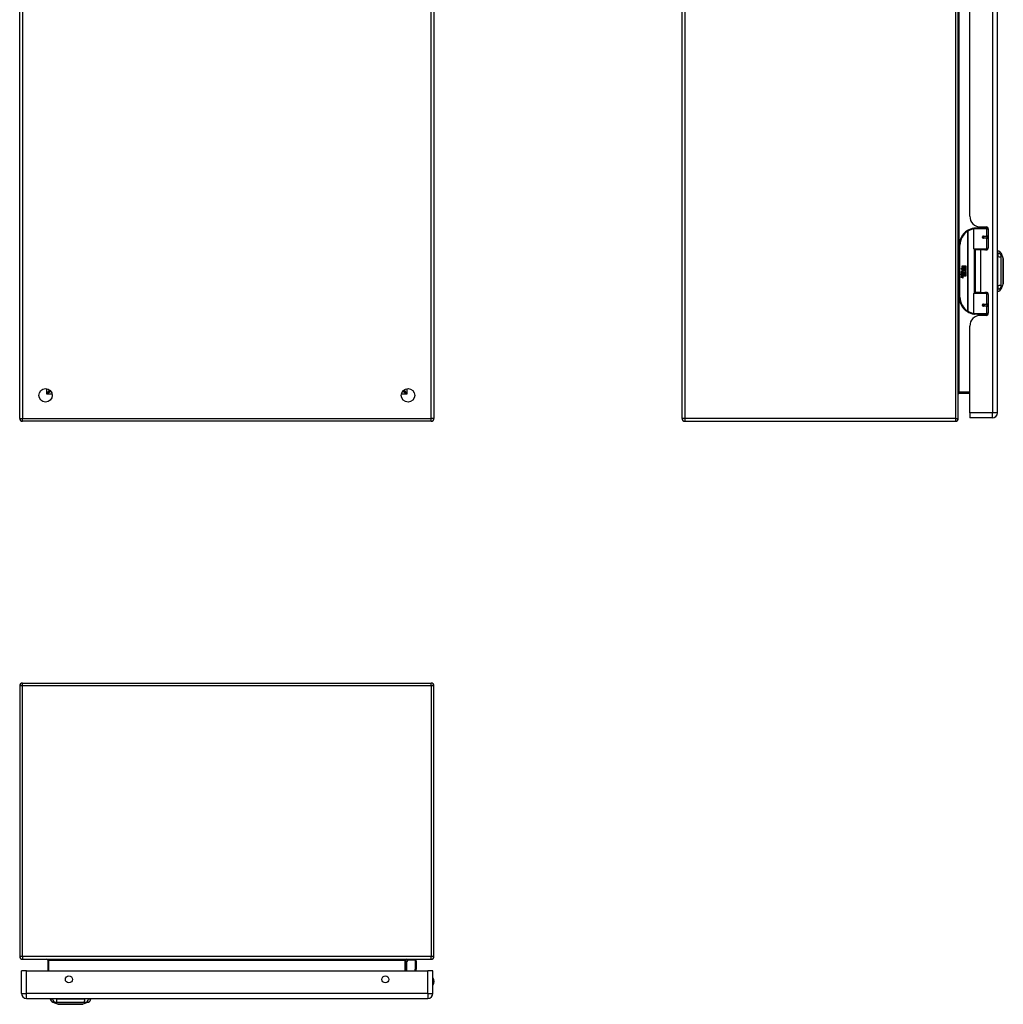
# Model space of a CAD drawing. Header units: inches. Extents: x 10.8 to 91.8, y 6.1 to 63.2.
# Tile 1 of 5: x 10.8 to 39.3, y 6.1 to 34.6. Entities that reach past the tile are written whole.
import ezdxf

# ---------------------------------------------------------------- set-up
doc = ezdxf.new("R2010")
doc.units = ezdxf.units.IN
doc.header["$MEASUREMENT"] = 0
doc.layers.add('Visible Edges(ANSI)', color=7, linetype='Continuous', lineweight=25)
doc.layers.add('Visible Tangent Edges(ANSI)', color=7, linetype='Continuous', lineweight=25)

msp = doc.modelspace()

# ---------------------------------------------------------------- linework, layer by layer
at = {"layer": 'Visible Edges(ANSI)'}
for p, q in [((10.838, 23.089), (10.838, 46.921)), ((22.838, 46.921), (22.838, 23.089)), ((30.027, 23.089), (30.027, 46.921)), ((38.027, 23.089), (38.027, 46.921)), ((39.161, 23.249), (39.161, 46.76)), ((38.361, 28.946), (38.361, 41.063)), ((38.482, 27.999), (38.482, 28.583)), ((38.501, 28.603), (38.831, 28.603)), ((38.606, 28.641), (38.606, 28.603)), ((38.673, 28.634), (38.839, 28.634)), ((38.732, 28.634), (38.732, 28.603)), ((38.89, 28.603), (38.831, 28.603)), ((38.89, 28.603), (38.891, 28.603)), ((38.898, 28.575), (38.898, 28.028)), ((38.749, 28.358), (38.749, 28.356)), ((38.754, 28.357), (38.749, 28.357)), ((38.841, 28.359), (38.754, 28.359)), ((38.754, 28.316), (38.841, 28.316)), ((38.756, 28.357), (38.756, 28.359)), ((38.757, 28.318), (38.757, 28.316)), ((38.841, 28.359), (38.898, 28.359)), ((38.898, 28.316), (38.841, 28.316)), ((38.057, 28.103), (38.057, 26.603)), ((38.835, 27.983), (38.498, 27.983)), ((38.669, 27.969), (38.516, 27.969)), ((38.516, 27.969), (38.516, 26.738)), ((38.574, 27.983), (38.574, 27.969)), ((38.839, 27.969), (38.669, 27.969)), ((38.765, 27.983), (38.765, 27.969)), ((38.835, 27.983), (38.878, 27.983)), ((39.177, 27.876), (39.177, 27.944)), ((39.177, 27.876), (39.177, 27.765)), ((39.177, 26.941), (39.177, 27.765)), ((39.269, 27.87), (39.332, 27.71)), ((38.097, 27.431), (38.145, 27.406)), ((38.143, 27.387), (38.097, 27.431)), ((38.129, 27.385), (38.143, 27.387)), ((38.173, 27.354), (38.129, 27.385)), ((38.145, 27.503), (38.177, 27.503)), ((38.145, 27.406), (38.145, 27.503)), ((38.148, 27.404), (38.177, 27.389)), ((38.177, 27.404), (38.148, 27.404)), ((38.177, 27.389), (38.167, 27.387)), ((38.167, 27.387), (38.195, 27.367)), ((38.177, 27.503), (38.177, 27.404)), ((38.181, 27.503), (38.213, 27.503)), ((38.181, 27.404), (38.181, 27.503)), ((38.213, 27.404), (38.181, 27.404)), ((38.195, 27.367), (38.249, 27.404)), ((38.213, 27.503), (38.213, 27.404)), ((38.218, 27.404), (38.218, 27.503)), ((38.218, 27.503), (38.25, 27.503)), ((38.249, 27.404), (38.218, 27.404)), ((38.25, 27.503), (38.25, 27.369)), ((38.111, 27.308), (38.139, 27.283)), ((38.111, 27.292), (38.111, 27.308)), ((38.131, 27.278), (38.111, 27.292)), ((38.111, 27.268), (38.131, 27.276)), ((38.111, 27.252), (38.111, 27.268)), ((38.139, 27.265), (38.111, 27.252)), ((38.111, 27.245), (38.166, 27.235)), ((38.111, 27.232), (38.111, 27.245)), ((38.134, 27.228), (38.111, 27.232)), ((38.111, 27.211), (38.146, 27.205)), ((38.111, 27.198), (38.111, 27.211)), ((38.134, 27.194), (38.111, 27.198)), ((38.111, 27.178), (38.146, 27.171)), ((38.111, 27.164), (38.111, 27.178)), ((38.146, 27.158), (38.111, 27.164)), ((38.123, 27.313), (38.114, 27.313)), ((38.131, 27.276), (38.131, 27.278)), ((38.135, 27.307), (38.135, 27.343)), ((38.139, 27.283), (38.166, 27.297)), ((38.166, 27.241), (38.139, 27.265)), ((38.144, 27.342), (38.144, 27.318)), ((38.166, 27.281), (38.148, 27.273)), ((38.148, 27.273), (38.148, 27.271)), ((38.148, 27.271), (38.166, 27.258)), ((38.151, 27.271), (38.169, 27.278)), ((38.25, 27.271), (38.151, 27.271)), ((38.156, 27.225), (38.156, 27.222)), ((38.166, 27.224), (38.156, 27.225)), ((38.159, 27.267), (38.25, 27.267)), ((38.169, 27.259), (38.159, 27.267)), ((38.162, 27.347), (38.173, 27.354)), ((38.163, 27.221), (38.169, 27.22)), ((38.166, 27.297), (38.166, 27.281)), ((38.166, 27.258), (38.166, 27.241)), ((38.166, 27.235), (38.166, 27.224)), ((38.169, 27.301), (38.248, 27.301)), ((38.169, 27.278), (38.169, 27.301)), ((38.169, 27.237), (38.169, 27.259)), ((38.25, 27.237), (38.169, 27.237)), ((38.169, 27.233), (38.25, 27.233)), ((38.169, 27.22), (38.169, 27.233)), ((38.199, 27.337), (38.17, 27.317)), ((38.25, 27.203), (38.17, 27.203)), ((38.248, 27.301), (38.199, 27.337)), ((38.25, 27.369), (38.224, 27.352)), ((38.224, 27.352), (38.25, 27.338)), ((38.25, 27.338), (38.25, 27.271)), ((38.25, 27.267), (38.25, 27.237)), ((38.25, 27.233), (38.25, 27.203)), ((39.177, 26.941), (39.177, 26.831)), ((39.177, 26.763), (39.177, 26.831)), ((39.332, 26.996), (39.269, 26.836)), ((38.482, 26.123), (38.482, 26.707)), ((38.498, 26.723), (38.835, 26.723)), ((38.669, 26.738), (38.516, 26.738)), ((38.574, 26.723), (38.574, 26.738)), ((38.669, 26.738), (38.839, 26.738)), ((38.765, 26.723), (38.765, 26.738)), ((38.878, 26.723), (38.835, 26.723)), ((38.898, 26.679), (38.898, 26.131)), ((38.749, 26.348), (38.749, 26.35)), ((38.749, 26.349), (38.754, 26.349)), ((38.841, 26.39), (38.754, 26.39)), ((38.754, 26.347), (38.841, 26.347)), ((38.756, 26.349), (38.756, 26.347)), ((38.757, 26.388), (38.757, 26.39)), ((38.841, 26.39), (38.898, 26.39)), ((38.898, 26.347), (38.841, 26.347)), ((38.831, 26.103), (38.501, 26.103)), ((38.606, 26.065), (38.606, 26.103)), ((38.839, 26.072), (38.673, 26.072)), ((38.732, 26.072), (38.732, 26.103)), ((38.831, 26.103), (38.89, 26.103)), ((38.891, 26.103), (38.89, 26.103)), ((38.361, 23.249), (38.361, 25.76)), ((11.704, 23.911), (11.704, 23.902)), ((11.735, 23.871), (11.745, 23.871)), ((21.932, 23.871), (21.941, 23.871)), ((21.972, 23.911), (21.972, 23.902)), ((38.058, 23.818), (38.361, 23.818)), ((38.361, 23.249), (38.361, 23.103)), ((39.015, 23.103), (38.361, 23.103)), ((22.754, 23.005), (10.922, 23.005)), ((30.111, 23.005), (37.943, 23.005)), ((10.922, 15.421), (22.754, 15.421)), ((10.838, 15.337), (10.838, 7.505)), ((22.838, 7.505), (22.838, 15.337)), ((10.922, 7.421), (22.754, 7.421)), ((11.651, 7.39), (11.651, 7.087)), ((22.025, 7.087), (22.025, 7.39)), ((22.031, 7.346), (22.071, 7.386)), ((22.301, 7.391), (22.084, 7.391)), ((22.32, 7.144), (22.309, 7.087)), ((22.32, 7.372), (22.32, 7.148)), ((10.889, 6.433), (10.889, 7.087)), ((11.035, 7.087), (10.889, 7.087)), ((11.035, 7.087), (22.661, 7.087)), ((22.807, 7.087), (22.661, 7.087)), ((22.807, 6.433), (22.807, 7.087)), ((11.035, 6.287), (22.661, 6.287)), ((11.722, 6.271), (11.79, 6.271)), ((11.901, 6.271), (11.79, 6.271)), ((11.956, 6.117), (11.796, 6.179)), ((11.901, 6.271), (12.724, 6.271)), ((12.829, 6.179), (12.67, 6.117)), ((12.835, 6.271), (12.724, 6.271)), ((12.835, 6.271), (12.903, 6.271))]:
    msp.add_line(p, q, dxfattribs=at)
at = {"layer": 'Visible Edges(ANSI)', "flags": 128}
for points in [[(38.489, 28.598), (38.489, 28.598), (38.488, 28.598), (38.488, 28.598), (38.488, 28.598), (38.488, 28.598), (38.487, 28.598), (38.487, 28.598), (38.487, 28.598), (38.487, 28.598), (38.486, 28.598), (38.486, 28.598), (38.486, 28.598), (38.486, 28.598), (38.485, 28.598), (38.485, 28.598), (38.485, 28.598), (38.485, 28.598), (38.484, 28.598), (38.484, 28.598), (38.484, 28.598), (38.484, 28.598), (38.483, 28.598), (38.483, 28.598), (38.483, 28.598)], [(38.754, 28.316), (38.751, 28.316), (38.749, 28.316), (38.746, 28.317), (38.744, 28.318), (38.741, 28.32), (38.739, 28.322), (38.737, 28.324), (38.735, 28.326), (38.734, 28.329), (38.733, 28.331), (38.733, 28.334), (38.732, 28.337), (38.733, 28.34), (38.733, 28.343), (38.734, 28.346), (38.735, 28.349), (38.737, 28.351), (38.739, 28.353), (38.741, 28.355), (38.744, 28.356), (38.746, 28.358), (38.749, 28.358), (38.751, 28.359), (38.754, 28.359)], [(38.801, 27.969), (38.804, 27.97), (38.807, 27.971), (38.81, 27.972), (38.813, 27.973), (38.816, 27.974), (38.819, 27.975), (38.822, 27.976), (38.825, 27.977), (38.828, 27.977), (38.832, 27.978), (38.835, 27.979), (38.838, 27.979), (38.841, 27.98), (38.844, 27.981), (38.847, 27.981), (38.85, 27.981), (38.853, 27.982), (38.856, 27.982), (38.859, 27.982), (38.863, 27.983), (38.866, 27.983), (38.869, 27.983), (38.872, 27.983), (38.875, 27.983)], [(39.332, 26.998), (39.332, 26.998), (39.332, 27), (39.332, 27.002), (39.332, 27.005), (39.332, 27.009), (39.332, 27.013), (39.332, 27.019), (39.332, 27.025), (39.332, 27.032), (39.332, 27.04), (39.332, 27.048), (39.332, 27.058), (39.332, 27.068), (39.332, 27.078), (39.332, 27.09), (39.332, 27.102), (39.332, 27.114), (39.332, 27.128), (39.332, 27.141), (39.332, 27.155), (39.332, 27.17), (39.332, 27.185), (39.332, 27.201), (39.332, 27.217), (39.332, 27.233), (39.332, 27.25), (39.332, 27.267), (39.332, 27.284), (39.332, 27.301), (39.332, 27.318), (39.332, 27.335), (39.332, 27.353), (39.332, 27.37), (39.332, 27.388), (39.332, 27.405), (39.332, 27.422), (39.332, 27.439), (39.332, 27.456), (39.332, 27.473), (39.332, 27.489), (39.332, 27.505), (39.332, 27.521), (39.332, 27.536), (39.332, 27.551), (39.332, 27.565), (39.332, 27.579), (39.332, 27.592), (39.332, 27.604), (39.332, 27.616), (39.332, 27.628), (39.332, 27.638), (39.332, 27.648), (39.332, 27.658), (39.332, 27.666), (39.332, 27.674), (39.332, 27.681), (39.332, 27.687), (39.332, 27.693), (39.332, 27.698), (39.332, 27.701), (39.332, 27.704), (39.332, 27.706), (39.332, 27.708), (39.332, 27.708)], [(38.875, 26.723), (38.872, 26.723), (38.869, 26.723), (38.866, 26.723), (38.863, 26.724), (38.859, 26.724), (38.856, 26.724), (38.853, 26.724), (38.85, 26.725), (38.847, 26.725), (38.844, 26.726), (38.841, 26.726), (38.838, 26.727), (38.835, 26.727), (38.832, 26.728), (38.828, 26.729), (38.825, 26.73), (38.822, 26.73), (38.819, 26.731), (38.816, 26.732), (38.813, 26.733), (38.81, 26.734), (38.807, 26.735), (38.804, 26.736), (38.801, 26.738)], [(38.754, 26.347), (38.751, 26.347), (38.749, 26.348), (38.746, 26.349), (38.744, 26.35), (38.741, 26.351), (38.739, 26.353), (38.737, 26.355), (38.735, 26.358), (38.734, 26.36), (38.733, 26.363), (38.733, 26.366), (38.732, 26.369), (38.733, 26.372), (38.733, 26.375), (38.734, 26.377), (38.735, 26.38), (38.737, 26.382), (38.739, 26.385), (38.741, 26.386), (38.744, 26.388), (38.746, 26.389), (38.749, 26.39), (38.751, 26.39), (38.754, 26.39)], [(38.483, 26.109), (38.483, 26.109), (38.483, 26.109), (38.484, 26.108), (38.484, 26.108), (38.484, 26.108), (38.484, 26.108), (38.485, 26.108), (38.485, 26.108), (38.485, 26.108), (38.485, 26.108), (38.486, 26.108), (38.486, 26.108), (38.486, 26.108), (38.486, 26.108), (38.487, 26.108), (38.487, 26.108), (38.487, 26.108), (38.487, 26.108), (38.488, 26.108), (38.488, 26.108), (38.488, 26.108), (38.488, 26.108), (38.489, 26.108), (38.489, 26.108)], [(11.958, 6.116), (11.958, 6.116), (11.959, 6.116), (11.961, 6.116), (11.964, 6.116), (11.968, 6.116), (11.973, 6.116), (11.978, 6.116), (11.985, 6.116), (11.992, 6.116), (11.999, 6.116), (12.008, 6.116), (12.017, 6.116), (12.027, 6.116), (12.038, 6.116), (12.05, 6.116), (12.062, 6.116), (12.074, 6.116), (12.087, 6.116), (12.101, 6.116), (12.115, 6.116), (12.13, 6.116), (12.145, 6.116), (12.161, 6.116), (12.177, 6.116), (12.193, 6.116), (12.21, 6.116), (12.227, 6.116), (12.244, 6.116), (12.261, 6.116), (12.278, 6.116), (12.295, 6.116), (12.313, 6.116), (12.33, 6.116), (12.348, 6.116), (12.365, 6.116), (12.382, 6.116), (12.399, 6.116), (12.416, 6.116), (12.433, 6.116), (12.449, 6.116), (12.465, 6.116), (12.481, 6.116), (12.496, 6.116), (12.51, 6.116), (12.525, 6.116), (12.538, 6.116), (12.552, 6.116), (12.564, 6.116), (12.576, 6.116), (12.587, 6.116), (12.598, 6.116), (12.608, 6.116), (12.617, 6.116), (12.626, 6.116), (12.634, 6.116), (12.641, 6.116), (12.647, 6.116), (12.653, 6.116), (12.657, 6.116), (12.661, 6.116), (12.664, 6.116), (12.666, 6.116), (12.667, 6.116), (12.668, 6.116)]]:
    msp.add_lwpolyline(points, dxfattribs=at)
at = {"layer": 'Visible Edges(ANSI)'}
for centre, radius in [((38.754, 28.337), 0.0197), ((38.754, 26.369), 0.0197), ((11.588, 23.755), 0.195), ((22.088, 23.755), 0.195), ((12.264, 6.837), 0.102), ((21.432, 6.837), 0.102)]:
    msp.add_circle(centre, radius, dxfattribs=at)
for centre, radius, start, end in [((38.673, 28.946), 0.312, 180, 270), ((38.557, 28.103), 0.5, 122.2377, 180), ((38.557, 28.103), 0.5, 98.5081, 122.2377), ((38.501, 28.583), 0.0197, 90, 180), ((38.839, 28.575), 0.0591, 0, 90), ((38.754, 28.337), 0.0217, 279.147, 90), ((38.498, 27.999), 0.0157, 180, 270), ((38.839, 28.028), 0.0591, 270, 0), ((39.185, 27.885), 0.0394, 101.537, 126.8699), ((39.159, 27.827), 0.118, 21.2505, 81.3991), ((39.327, 27.708), 0.00492, 0.2088, 21.2505), ((38.172, 27.331), 0.0607, 171.5605, 197.3343), ((38.132, 27.337), 0.0197, 86.5646, 171.5605), ((38.151, 27.325), 0.0307, 154.6784, 202.5609), ((38.132, 27.334), 0.0096, 73.5261, 154.6784), ((38.13, 27.317), 0.0398, 44.1684, 86.5646), ((38.126, 27.182), 0.0465, 57.5992, 80), ((38.127, 27.148), 0.0465, 58.5584, 80.8257), ((38.147, 27.332), 0.0282, 246.1555, 293.8445), ((38.142, 27.325), 0.0168, 19.3797, 82.9975), ((38.149, 27.326), 0.00955, 241.4547, 321.1652), ((38.148, 27.217), 0.0123, 260, 293.5571), ((38.148, 27.184), 0.0123, 259.9922, 293.5487), ((38.151, 27.186), 0.0288, 259, 288.4748), ((38.144, 27.211), 0.0126, 6.03, 57.5992), ((38.144, 27.177), 0.0126, 6.1027, 57.6083), ((38.151, 27.211), 0.006, 293.5571, 6.03), ((38.151, 27.178), 0.006, 293.5487, 6.1027), ((38.152, 27.22), 0.0288, 273.6169, 286.9928), ((38.143, 27.169), 0.0246, 359.6788, 63.9508), ((38.148, 27.327), 0.0109, 321.1652, 19.3797), ((38.143, 27.202), 0.024, 359.4776, 57.4114), ((38.152, 27.32), 0.0152, 293.8445, 355.0802), ((38.137, 27.324), 0.0299, 350.4085, 44.1684), ((38.157, 27.202), 0.0101, 286.9928, 359.4776), ((38.157, 27.169), 0.0105, 288.4748, 359.6788), ((38.137, 27.324), 0.033, 347.079, 43.1785), ((38.146, 27.204), 0.024, 358.7952, 46.5849), ((39.159, 26.879), 0.118, 278.6009, 338.7495), ((39.327, 26.998), 0.00492, 338.7495, 359.7912), ((38.557, 26.603), 0.5, 180, 237.7623), ((38.498, 26.707), 0.0157, 90, 180), ((38.839, 26.679), 0.0591, 0, 90), ((39.185, 26.822), 0.0394, 233.1301, 258.463), ((38.754, 26.369), 0.0217, 270, 80.853), ((38.557, 26.603), 0.5, 237.7623, 261.4919), ((38.673, 25.76), 0.312, 90, 180), ((38.501, 26.123), 0.0197, 180, 270), ((38.839, 26.131), 0.0591, 270, 0), ((11.735, 23.902), 0.031, 180, 270), ((21.941, 23.902), 0.031, 270, 0), ((38.058, 23.787), 0.031, 90, 180), ((39.015, 23.249), 0.146, 270, 0), ((10.922, 23.089), 0.084, 180, 270), ((22.754, 23.089), 0.084, 270, 0), ((30.111, 23.089), 0.084, 180, 270), ((37.943, 23.089), 0.084, 270, 0), ((10.922, 15.337), 0.084, 90, 180), ((22.754, 15.337), 0.084, 0, 90), ((10.922, 7.505), 0.084, 180, 270), ((11.62, 7.39), 0.031, 0, 90), ((22.056, 7.39), 0.031, 90, 180), ((22.754, 7.505), 0.084, 270, 0), ((22.045, 7.332), 0.0197, 135, 180), ((22.084, 7.372), 0.0197, 90, 135), ((22.301, 7.372), 0.0197, 0, 90), ((22.301, 7.148), 0.0197, 349.0591, 0), ((22.654, 6.779), 0.187, 324.6864, 35.3136), ((11.035, 6.433), 0.146, 180, 270), ((11.781, 6.263), 0.0394, 143.1301, 168.463), ((12.844, 6.263), 0.0394, 11.537, 36.8699), ((22.661, 6.433), 0.146, 270, 0), ((11.839, 6.289), 0.118, 188.6009, 248.7495), ((11.958, 6.121), 0.00492, 248.7495, 269.7912), ((12.668, 6.121), 0.00492, 270.2088, 291.2505), ((12.786, 6.289), 0.118, 291.2505, 351.3991)]:
    msp.add_arc(centre, radius, start, end, dxfattribs=at)
at = {"layer": 'Visible Tangent Edges(ANSI)'}
for p, q in [((10.922, 46.921), (10.922, 23.089)), ((22.754, 23.089), (22.754, 46.921)), ((30.111, 46.921), (30.111, 23.089)), ((37.943, 46.921), (37.943, 23.089)), ((39.015, 46.76), (39.015, 23.249)), ((38.058, 28.135), (38.058, 41.874)), ((38.29, 28.526), (38.301, 28.509)), ((38.85, 28.583), (38.482, 28.583)), ((38.85, 28.583), (38.898, 28.583)), ((38.85, 28.583), (38.85, 28.369)), ((38.874, 28.623), (38.874, 28.603)), ((38.301, 28.509), (38.301, 26.197)), ((38.301, 28.509), (38.304, 28.509)), ((38.304, 26.197), (38.304, 28.509)), ((38.759, 28.369), (38.85, 28.369)), ((38.85, 28.306), (38.759, 28.306)), ((38.898, 28.369), (38.85, 28.369)), ((38.85, 28.306), (38.85, 27.999)), ((38.85, 28.306), (38.898, 28.306)), ((38.057, 28.103), (38.076, 28.103)), ((38.076, 26.603), (38.076, 28.103)), ((38.482, 27.999), (38.85, 27.999)), ((38.489, 27.985), (38.489, 26.721)), ((38.669, 27.969), (38.669, 26.738)), ((38.891, 27.999), (38.85, 27.999)), ((38.874, 27.983), (38.874, 27.98)), ((38.076, 26.603), (38.057, 26.603)), ((38.058, 23.849), (38.058, 26.571)), ((38.85, 26.707), (38.482, 26.707)), ((38.85, 26.707), (38.891, 26.707)), ((38.85, 26.707), (38.85, 26.4)), ((38.874, 26.726), (38.874, 26.723)), ((38.759, 26.4), (38.85, 26.4)), ((38.85, 26.337), (38.759, 26.337)), ((38.898, 26.4), (38.85, 26.4)), ((38.85, 26.337), (38.85, 26.123)), ((38.85, 26.337), (38.898, 26.337)), ((38.301, 26.197), (38.29, 26.18)), ((38.304, 26.197), (38.301, 26.197)), ((38.482, 26.123), (38.85, 26.123)), ((38.898, 26.123), (38.85, 26.123)), ((38.874, 26.103), (38.874, 26.083)), ((11.62, 23.787), (11.62, 23.947)), ((11.62, 23.787), (11.704, 23.902)), ((11.735, 23.871), (11.62, 23.787)), ((11.781, 23.787), (11.62, 23.787)), ((22.056, 23.787), (21.896, 23.787)), ((22.056, 23.787), (21.941, 23.871)), ((21.972, 23.902), (22.056, 23.787)), ((22.056, 23.947), (22.056, 23.787)), ((38.361, 23.849), (38.058, 23.849)), ((38.058, 23.818), (38.058, 23.849)), ((39.015, 23.249), (38.361, 23.249)), ((39.161, 23.249), (39.015, 23.249)), ((39.015, 23.103), (39.015, 23.249)), ((10.838, 23.089), (10.922, 23.089)), ((10.922, 23.005), (10.922, 23.089)), ((10.922, 23.089), (22.754, 23.089)), ((22.838, 23.089), (22.754, 23.089)), ((22.754, 23.005), (22.754, 23.089)), ((30.111, 23.089), (30.027, 23.089)), ((37.943, 23.089), (30.111, 23.089)), ((30.111, 23.089), (30.111, 23.005)), ((37.943, 23.089), (37.943, 23.005)), ((37.943, 23.089), (38.027, 23.089)), ((10.922, 15.337), (10.922, 15.421)), ((22.754, 15.337), (22.754, 15.421)), ((10.922, 15.337), (10.838, 15.337)), ((10.922, 7.505), (10.922, 15.337)), ((22.754, 15.337), (10.922, 15.337)), ((22.838, 15.337), (22.754, 15.337)), ((22.754, 15.337), (22.754, 7.505)), ((10.922, 7.505), (10.838, 7.505)), ((22.754, 7.505), (10.922, 7.505)), ((10.922, 7.505), (10.922, 7.421)), ((22.838, 7.505), (22.754, 7.505)), ((22.754, 7.421), (22.754, 7.505)), ((11.682, 7.39), (11.651, 7.39)), ((11.682, 7.087), (11.682, 7.39)), ((11.682, 7.39), (21.994, 7.39)), ((21.994, 7.39), (22.025, 7.39)), ((21.994, 7.39), (21.994, 7.087)), ((22.084, 7.391), (22.045, 7.35)), ((22.045, 7.35), (22.045, 7.087)), ((22.288, 7.087), (22.301, 7.158)), ((22.301, 7.158), (22.301, 7.391)), ((11.035, 6.433), (11.035, 7.087)), ((22.661, 6.433), (22.661, 7.087)), ((10.889, 6.433), (11.035, 6.433)), ((22.661, 6.433), (11.035, 6.433)), ((11.035, 6.287), (11.035, 6.433)), ((22.661, 6.433), (22.661, 6.287)), ((22.661, 6.433), (22.807, 6.433)), ((11.796, 6.179), (11.956, 6.117))]:
    msp.add_line(p, q, dxfattribs=at)
at = {"layer": 'Visible Tangent Edges(ANSI)', "flags": 128}
for points in [[(38.759, 28.369), (38.755, 28.369), (38.751, 28.368), (38.747, 28.367), (38.743, 28.365), (38.739, 28.363), (38.736, 28.36), (38.733, 28.357), (38.73, 28.354), (38.728, 28.35), (38.727, 28.346), (38.726, 28.342), (38.725, 28.337), (38.726, 28.333), (38.727, 28.329), (38.728, 28.325), (38.73, 28.321), (38.733, 28.317), (38.736, 28.314), (38.739, 28.312), (38.743, 28.31), (38.747, 28.308), (38.751, 28.307), (38.755, 28.306), (38.759, 28.306)], [(38.875, 27.983), (38.87, 27.983), (38.866, 27.983), (38.861, 27.983), (38.856, 27.983), (38.852, 27.982), (38.847, 27.982), (38.842, 27.982), (38.838, 27.982), (38.833, 27.981), (38.828, 27.981), (38.824, 27.98), (38.819, 27.98), (38.815, 27.979), (38.81, 27.978), (38.805, 27.978), (38.801, 27.977), (38.796, 27.976), (38.792, 27.975), (38.787, 27.975), (38.783, 27.974), (38.778, 27.973), (38.774, 27.972), (38.769, 27.97), (38.765, 27.969)], [(39.271, 27.793), (39.271, 27.801), (39.271, 27.807), (39.271, 27.812), (39.271, 27.817), (39.271, 27.822), (39.271, 27.827), (39.271, 27.831), (39.27, 27.836), (39.27, 27.84), (39.27, 27.843), (39.27, 27.847), (39.27, 27.85), (39.27, 27.853), (39.27, 27.856), (39.27, 27.859), (39.27, 27.861), (39.27, 27.863), (39.27, 27.865), (39.27, 27.866), (39.27, 27.867), (39.27, 27.868), (39.269, 27.869), (39.269, 27.87), (39.269, 27.87)], [(39.271, 26.964), (39.271, 26.998), (39.271, 27.029), (39.271, 27.06), (39.27, 27.092), (39.27, 27.124), (39.27, 27.156), (39.27, 27.189), (39.27, 27.221), (39.27, 27.254), (39.27, 27.287), (39.269, 27.32), (39.269, 27.353), (39.269, 27.386), (39.27, 27.419), (39.27, 27.452), (39.27, 27.485), (39.27, 27.517), (39.27, 27.55), (39.27, 27.582), (39.27, 27.614), (39.271, 27.646), (39.271, 27.677), (39.271, 27.708), (39.271, 27.742)], [(39.271, 27.742), (39.271, 27.744), (39.271, 27.747), (39.271, 27.75), (39.271, 27.753), (39.271, 27.755), (39.271, 27.758), (39.271, 27.76), (39.271, 27.763), (39.271, 27.765), (39.271, 27.767), (39.271, 27.77), (39.271, 27.772), (39.271, 27.774), (39.271, 27.776), (39.271, 27.778), (39.271, 27.78), (39.271, 27.782), (39.271, 27.784), (39.271, 27.785), (39.271, 27.787), (39.271, 27.789), (39.271, 27.79), (39.271, 27.792), (39.271, 27.793)], [(39.332, 27.71), (39.332, 27.71), (39.332, 27.709), (39.332, 27.709), (39.332, 27.708), (39.332, 27.706), (39.332, 27.705), (39.332, 27.703), (39.332, 27.7), (39.332, 27.698), (39.332, 27.695), (39.332, 27.692), (39.332, 27.689), (39.332, 27.685), (39.332, 27.681), (39.332, 27.677), (39.332, 27.672), (39.332, 27.668), (39.332, 27.663), (39.332, 27.657), (39.332, 27.652), (39.332, 27.646), (39.332, 27.64), (39.332, 27.634), (39.332, 27.628)], [(39.332, 27.628), (39.332, 27.626), (39.332, 27.624), (39.332, 27.622), (39.332, 27.62), (39.332, 27.619), (39.332, 27.617), (39.332, 27.615), (39.332, 27.613), (39.332, 27.611), (39.332, 27.609), (39.332, 27.607), (39.332, 27.605), (39.332, 27.603), (39.332, 27.601), (39.332, 27.599), (39.332, 27.597), (39.332, 27.595), (39.332, 27.593), (39.332, 27.591), (39.332, 27.589), (39.332, 27.587), (39.332, 27.585), (39.332, 27.583), (39.332, 27.581)], [(39.332, 27.581), (39.332, 27.565), (39.332, 27.548), (39.332, 27.53), (39.332, 27.512), (39.332, 27.493), (39.332, 27.474), (39.332, 27.454), (39.332, 27.435), (39.332, 27.414), (39.332, 27.394), (39.332, 27.374), (39.332, 27.353), (39.332, 27.332), (39.332, 27.312), (39.332, 27.292), (39.332, 27.271), (39.332, 27.251), (39.332, 27.232), (39.332, 27.213), (39.332, 27.194), (39.332, 27.176), (39.332, 27.158), (39.332, 27.142), (39.332, 27.126)], [(39.332, 27.126), (39.332, 27.123), (39.332, 27.121), (39.332, 27.119), (39.332, 27.117), (39.332, 27.115), (39.332, 27.113), (39.332, 27.111), (39.332, 27.109), (39.332, 27.107), (39.332, 27.105), (39.332, 27.103), (39.332, 27.101), (39.332, 27.099), (39.332, 27.097), (39.332, 27.095), (39.332, 27.093), (39.332, 27.091), (39.332, 27.089), (39.332, 27.088), (39.332, 27.086), (39.332, 27.084), (39.332, 27.082), (39.332, 27.08), (39.332, 27.078)], [(39.269, 26.836), (39.269, 26.837), (39.269, 26.837), (39.27, 26.838), (39.27, 26.839), (39.27, 26.84), (39.27, 26.841), (39.27, 26.843), (39.27, 26.845), (39.27, 26.847), (39.27, 26.85), (39.27, 26.853), (39.27, 26.856), (39.27, 26.859), (39.27, 26.863), (39.27, 26.866), (39.27, 26.87), (39.271, 26.875), (39.271, 26.879), (39.271, 26.884), (39.271, 26.889), (39.271, 26.894), (39.271, 26.899), (39.271, 26.905), (39.271, 26.913)], [(39.271, 26.913), (39.271, 26.914), (39.271, 26.916), (39.271, 26.917), (39.271, 26.919), (39.271, 26.921), (39.271, 26.922), (39.271, 26.924), (39.271, 26.926), (39.271, 26.928), (39.271, 26.93), (39.271, 26.932), (39.271, 26.934), (39.271, 26.936), (39.271, 26.939), (39.271, 26.941), (39.271, 26.943), (39.271, 26.946), (39.271, 26.948), (39.271, 26.951), (39.271, 26.954), (39.271, 26.956), (39.271, 26.959), (39.271, 26.962), (39.271, 26.964)], [(39.332, 27.078), (39.332, 27.072), (39.332, 27.066), (39.332, 27.06), (39.332, 27.054), (39.332, 27.049), (39.332, 27.043), (39.332, 27.038), (39.332, 27.034), (39.332, 27.029), (39.332, 27.025), (39.332, 27.021), (39.332, 27.017), (39.332, 27.014), (39.332, 27.011), (39.332, 27.008), (39.332, 27.006), (39.332, 27.003), (39.332, 27.002), (39.332, 27), (39.332, 26.999), (39.332, 26.998), (39.332, 26.997), (39.332, 26.996), (39.332, 26.996)], [(38.765, 26.737), (38.769, 26.736), (38.774, 26.735), (38.778, 26.734), (38.783, 26.733), (38.787, 26.732), (38.792, 26.731), (38.796, 26.73), (38.801, 26.729), (38.805, 26.728), (38.81, 26.728), (38.815, 26.727), (38.819, 26.727), (38.824, 26.726), (38.828, 26.725), (38.833, 26.725), (38.838, 26.725), (38.842, 26.724), (38.847, 26.724), (38.852, 26.724), (38.856, 26.724), (38.861, 26.723), (38.866, 26.723), (38.87, 26.723), (38.875, 26.723)], [(38.759, 26.4), (38.755, 26.4), (38.751, 26.399), (38.747, 26.398), (38.743, 26.396), (38.739, 26.394), (38.736, 26.392), (38.733, 26.389), (38.73, 26.385), (38.728, 26.381), (38.727, 26.377), (38.726, 26.373), (38.725, 26.369), (38.726, 26.365), (38.727, 26.36), (38.728, 26.356), (38.73, 26.353), (38.733, 26.349), (38.736, 26.346), (38.739, 26.343), (38.743, 26.341), (38.747, 26.339), (38.751, 26.338), (38.755, 26.338), (38.759, 26.337)], [(11.796, 6.179), (11.796, 6.179), (11.797, 6.179), (11.797, 6.179), (11.798, 6.179), (11.799, 6.179), (11.801, 6.179), (11.803, 6.178), (11.805, 6.178), (11.807, 6.178), (11.81, 6.178), (11.812, 6.178), (11.815, 6.178), (11.819, 6.178), (11.822, 6.178), (11.826, 6.178), (11.83, 6.178), (11.834, 6.178), (11.839, 6.178), (11.844, 6.178), (11.848, 6.177), (11.854, 6.177), (11.859, 6.177), (11.865, 6.177), (11.873, 6.177)], [(11.873, 6.177), (11.874, 6.177), (11.876, 6.177), (11.877, 6.177), (11.879, 6.177), (11.88, 6.177), (11.882, 6.177), (11.884, 6.177), (11.886, 6.177), (11.888, 6.177), (11.89, 6.177), (11.892, 6.177), (11.894, 6.177), (11.896, 6.177), (11.898, 6.177), (11.901, 6.177), (11.903, 6.177), (11.906, 6.177), (11.908, 6.177), (11.911, 6.177), (11.913, 6.177), (11.916, 6.177), (11.919, 6.177), (11.921, 6.177), (11.924, 6.177)], [(11.924, 6.177), (11.958, 6.177), (11.989, 6.177), (12.02, 6.178), (12.052, 6.178), (12.084, 6.178), (12.116, 6.178), (12.149, 6.178), (12.181, 6.178), (12.214, 6.179), (12.247, 6.179), (12.28, 6.179), (12.313, 6.179), (12.346, 6.179), (12.379, 6.179), (12.412, 6.179), (12.444, 6.178), (12.477, 6.178), (12.51, 6.178), (12.542, 6.178), (12.574, 6.178), (12.605, 6.178), (12.637, 6.177), (12.668, 6.177), (12.701, 6.177)], [(12.038, 6.116), (12.032, 6.116), (12.025, 6.116), (12.019, 6.116), (12.014, 6.116), (12.008, 6.116), (12.003, 6.116), (11.998, 6.116), (11.993, 6.116), (11.989, 6.116), (11.985, 6.116), (11.981, 6.116), (11.977, 6.116), (11.974, 6.117), (11.971, 6.117), (11.968, 6.117), (11.965, 6.117), (11.963, 6.117), (11.961, 6.117), (11.959, 6.117), (11.958, 6.117), (11.957, 6.117), (11.956, 6.117), (11.956, 6.117), (11.956, 6.117)], [(12.085, 6.116), (12.083, 6.116), (12.081, 6.116), (12.079, 6.116), (12.077, 6.116), (12.075, 6.116), (12.073, 6.116), (12.071, 6.116), (12.068, 6.116), (12.066, 6.116), (12.064, 6.116), (12.062, 6.116), (12.061, 6.116), (12.059, 6.116), (12.057, 6.116), (12.055, 6.116), (12.053, 6.116), (12.051, 6.116), (12.049, 6.116), (12.047, 6.116), (12.045, 6.116), (12.043, 6.116), (12.042, 6.116), (12.04, 6.116), (12.038, 6.116)], [(12.54, 6.116), (12.524, 6.116), (12.507, 6.116), (12.49, 6.116), (12.471, 6.116), (12.453, 6.116), (12.434, 6.116), (12.414, 6.117), (12.394, 6.117), (12.374, 6.117), (12.354, 6.117), (12.333, 6.117), (12.313, 6.117), (12.292, 6.117), (12.271, 6.117), (12.251, 6.117), (12.231, 6.117), (12.211, 6.117), (12.192, 6.116), (12.172, 6.116), (12.154, 6.116), (12.136, 6.116), (12.118, 6.116), (12.101, 6.116), (12.085, 6.116)], [(12.587, 6.116), (12.585, 6.116), (12.584, 6.116), (12.582, 6.116), (12.58, 6.116), (12.578, 6.116), (12.576, 6.116), (12.574, 6.116), (12.573, 6.116), (12.571, 6.116), (12.569, 6.116), (12.567, 6.116), (12.565, 6.116), (12.563, 6.116), (12.561, 6.116), (12.559, 6.116), (12.557, 6.116), (12.555, 6.116), (12.553, 6.116), (12.551, 6.116), (12.549, 6.116), (12.547, 6.116), (12.544, 6.116), (12.542, 6.116), (12.54, 6.116)], [(12.67, 6.117), (12.669, 6.117), (12.669, 6.117), (12.668, 6.117), (12.667, 6.117), (12.666, 6.117), (12.664, 6.117), (12.662, 6.117), (12.66, 6.117), (12.658, 6.117), (12.655, 6.117), (12.652, 6.117), (12.648, 6.116), (12.645, 6.116), (12.641, 6.116), (12.636, 6.116), (12.632, 6.116), (12.627, 6.116), (12.622, 6.116), (12.617, 6.116), (12.612, 6.116), (12.606, 6.116), (12.6, 6.116), (12.594, 6.116), (12.587, 6.116)], [(12.701, 6.177), (12.704, 6.177), (12.707, 6.177), (12.709, 6.177), (12.712, 6.177), (12.715, 6.177), (12.717, 6.177), (12.72, 6.177), (12.722, 6.177), (12.725, 6.177), (12.727, 6.177), (12.729, 6.177), (12.731, 6.177), (12.734, 6.177), (12.736, 6.177), (12.738, 6.177), (12.74, 6.177), (12.741, 6.177), (12.743, 6.177), (12.745, 6.177), (12.747, 6.177), (12.748, 6.177), (12.75, 6.177), (12.751, 6.177), (12.753, 6.177)], [(12.753, 6.177), (12.761, 6.177), (12.766, 6.177), (12.772, 6.177), (12.777, 6.177), (12.782, 6.178), (12.787, 6.178), (12.791, 6.178), (12.795, 6.178), (12.799, 6.178), (12.803, 6.178), (12.807, 6.178), (12.81, 6.178), (12.813, 6.178), (12.816, 6.178), (12.818, 6.178), (12.821, 6.178), (12.823, 6.178), (12.824, 6.179), (12.826, 6.179), (12.827, 6.179), (12.828, 6.179), (12.829, 6.179), (12.829, 6.179), (12.829, 6.179)]]:
    msp.add_lwpolyline(points, dxfattribs=at)
at = {"layer": 'Visible Tangent Edges(ANSI)'}
for centre, radius, start, end in [((38.561, 28.103), 0.48, 99.4349, 122.2377), ((38.557, 28.103), 0.48, 122.2377, 180), ((38.557, 26.603), 0.48, 180, 237.7623), ((38.561, 26.603), 0.48, 237.7623, 260.5651), ((22.654, 6.779), 0.168, 335.7439, 24.2561), ((11.958, 6.121), 0.00492, 248.7495, 269.7912)]:
    msp.add_arc(centre, radius, start, end, dxfattribs=at)
for centre, major_axis, ratio, start_param, end_param in [((38.301, 28.509), (-0.0105, 0.0167), 0.161367, 4.610972, 6.283185), ((38.486, 28.578), (-0.0029, 0.0195), 0.187781, 5.698095, 6.283185), ((38.831, 28.583), (0, 0.0197), 0.965926, 4.712389, 6.283185), ((38.89, 28.583), (0, 0.0197), 0.965926, 6.20384, 6.283185), ((38.754, 28.369), (0, -0.00984), 0.476565, 0, 1.570796), ((38.754, 28.306), (0, 0.00984), 0.476565, 4.712389, 6.283185), ((38.841, 28.369), (0, -0.00984), 0.965926, 0, 1.570796), ((38.841, 28.306), (0, 0.00984), 0.965926, 4.712389, 6.283185), ((38.835, 27.999), (0, -0.0157), 0.965926, 0, 1.570796), ((39.157, 27.765), (0.117, -0.016), 0.948273, 0.391156, 1.528426), ((39.157, 27.727), (0.118, 0.005), 0.314585, 0.249322, 1.386592), ((39.157, 26.979), (0.118, -0.005), 0.314585, 4.896593, 6.033863), ((39.157, 26.941), (0.117, 0.016), 0.948273, 4.754759, 5.892029), ((38.835, 26.707), (0, 0.0157), 0.965926, 4.712389, 6.283185), ((38.754, 26.4), (0, -0.00984), 0.476565, 0, 1.570796), ((38.754, 26.337), (0, 0.00984), 0.476565, 4.712389, 6.283185), ((38.841, 26.4), (0, -0.00984), 0.965926, 0, 1.570796), ((38.841, 26.337), (0, 0.00984), 0.965926, 4.712389, 6.283185), ((38.301, 26.197), (-0.0105, -0.0167), 0.161367, 0, 1.672214), ((38.486, 26.128), (-0.0029, -0.0195), 0.187781, 0, 0.58509), ((38.831, 26.123), (0, -0.0197), 0.965926, 0, 1.570796), ((38.89, 26.123), (0, -0.0197), 0.965926, 0, 0.079346), ((38.058, 23.787), (0, 0.062), 0.5, 0, 1.570796), ((11.62, 7.39), (0.062, 0), 0.5, 0, 1.570796), ((22.056, 7.39), (-0.062, 0), 0.5, 4.712389, 6.283185), ((22.045, 7.332), (-0.0197, 0), 0.91745, 4.712389, 6.283185), ((22.045, 7.332), (-0.0139, 0.0139), 0.852462, 5.41831, 6.283185), ((22.301, 7.148), (0.0197, 0), 0.533433, 0, 1.570796), ((22.301, 7.148), (0.0193, -0.0037), 0.526442, 0, 1.672214), ((11.9, 6.291), (0.016, -0.117), 0.948273, 4.754759, 5.892029), ((11.938, 6.291), (-0.005, -0.118), 0.314585, 4.896593, 6.033863), ((12.687, 6.291), (0.005, -0.118), 0.314585, 0.249322, 1.386592), ((12.725, 6.291), (-0.016, -0.117), 0.948273, 0.391156, 1.528426)]:
    msp.add_ellipse(centre, major_axis=major_axis, ratio=ratio, start_param=start_param, end_param=end_param, dxfattribs=at)

doc.saveas('drawing.dxf')
